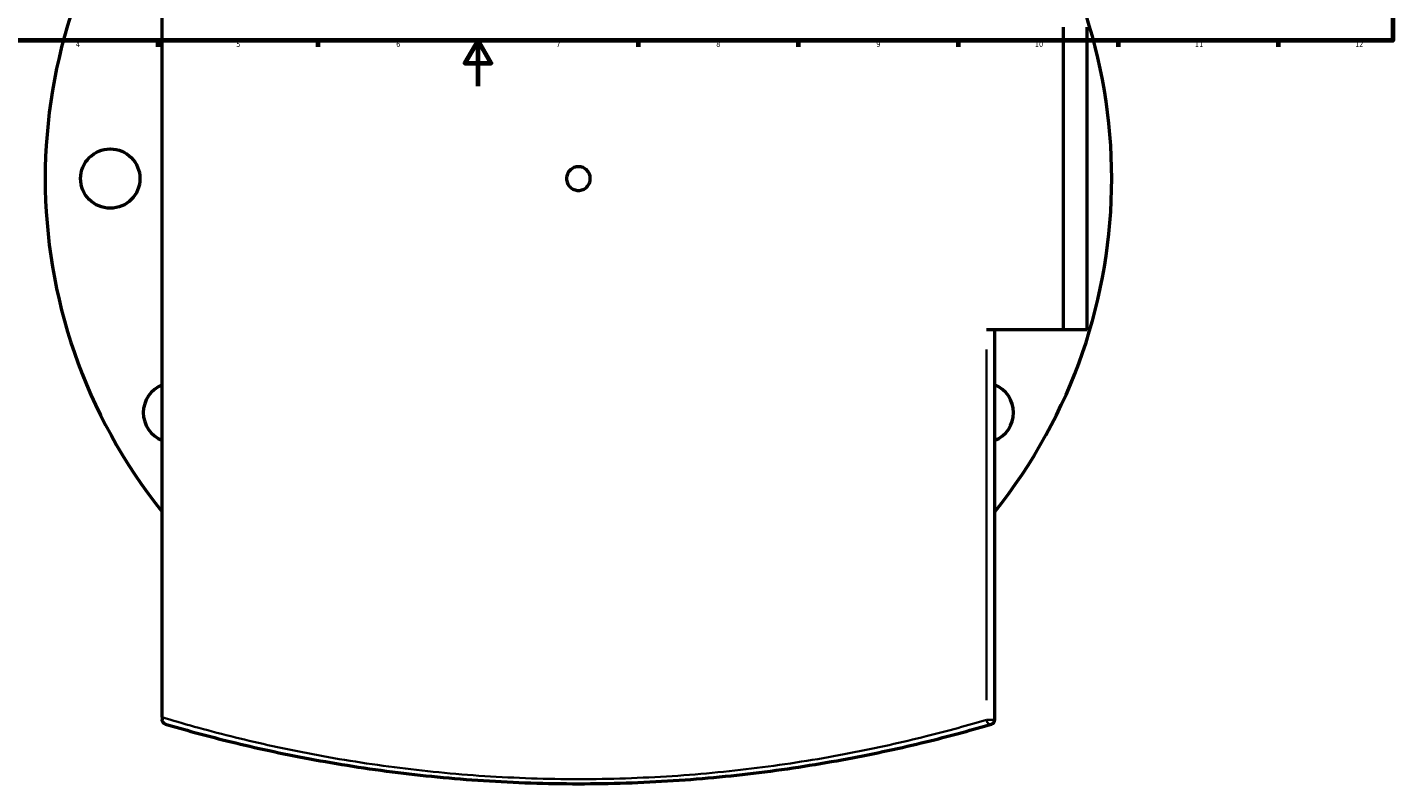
# Model space of a CAD drawing. Header units: millimetres. Extents: x -634 to 1168, y -305 to 951.
# Tile 4 of 11: x 223 to 821, y -305 to 26. Entities that reach past the tile are written whole.
import ezdxf

# ---------------------------------------------------------------- set-up
doc = ezdxf.new("R2010")
doc.units = ezdxf.units.MM
for name, color, linetype, lineweight in [('Border (ANSI)', 7, 'Continuous', 70), ('Visible (ANSI)', 7, 'Continuous', 50), ('Visible Narrow (ANSI)', 7, 'Continuous', 35)]:
    doc.layers.add(name, color=color, linetype=linetype, lineweight=lineweight)
doc.styles.add('Note Text (ANSI)', font='tahoma.ttf')

# ---------------------------------------------------------------- blocks, each defined once
blk = doc.blocks.new('Borders Default Border')
at = {"layer": 'Border (ANSI)'}
for p, q in [((280.33, 20), (280.33, 17.2)), ((350.42, 20), (350.42, 17.2)), ((490.58, 20), (490.58, 17.2)), ((560.67, 20), (560.67, 17.2)), ((630.75, 20), (630.75, 17.2)), ((700.83, 20), (700.83, 17.2)), ((770.92, 20), (770.92, 17.2))]:
    blk.add_line(p, q, dxfattribs=at)
at = {"layer": 'Border (ANSI)', "flags": 128}
for points in [[(20, 20), (20, 574), (821, 574), (821, 20), (20, 20)], [(420.5, 0), (420.5, 20), (414.73, 10), (426.27, 10), (420.5, 20)]]:
    blk.add_lwpolyline(points, dxfattribs=at)
at = {"layer": 'Border (ANSI)', "color": 5, "true_color": 0x0000ff, "char_height": 2.4, "attachment_point": 7, "style": 'Note Text (ANSI)'}
for s, insert in [('4', (244.45, 17.2)), ('5', (314.67, 17.15)), ('6', (384.69, 17.15)), ('7', (454.8, 17.2)), ('8', (524.84, 17.15)), ('9', (594.92, 17.15)), ('10', (664.35, 17.15)), ('11', (734.43, 17.2)), ('12', (804.52, 17.2))]:
    blk.add_mtext(s, dxfattribs=dict(at, insert=insert))

msp = doc.modelspace()

# ---------------------------------------------------------------- linework, layer by layer
at = {"layer": 'Visible (ANSI)'}
for p, q in [((282.23, -276.41), (282.23, 195.45)), ((676.85, -106.73), (676.85, 25.77)), ((687.23, -106.73), (687.23, 25.77)), ((676.85, -106.73), (643.14, -106.73)), ((646.73, -277.49), (646.73, -106.73)), ((687.23, -106.73), (676.85, -106.73)), ((282.23, -276.41), (282.23, -277.49))]:
    msp.add_line(p, q, dxfattribs=at)
msp.add_circle((259.48, -40.48), 13, dxfattribs=at)
for centre, radius, start, end in [((464.48, -40.48), 233.5, 141.30765, 218.69235), ((464.48, -40.48), 233.5, 321.30765, 38.69235), ((286.95, -142.98), 13, 111.26465, 248.73535), ((642.02, -142.98), 13, 291.26465, 68.73535), ((644.73, -277.49), 2, 286.41221, 0)]:
    msp.add_arc(centre, radius, start, end, dxfattribs=at)
for points, knots in [([(469.68, -40.48), (469.68, -41.13), (469.55, -41.83), (469.02, -43.11), (468.62, -43.7), (467.7, -44.62), (467.11, -45.02), (465.83, -45.55), (465.14, -45.68), (463.83, -45.68), (463.13, -45.55), (461.85, -45.02), (461.27, -44.62), (460.34, -43.7), (459.94, -43.11), (459.41, -41.83), (459.28, -41.13), (459.28, -39.83), (459.41, -39.13), (459.94, -37.85), (460.34, -37.27), (461.27, -36.34), (461.85, -35.94), (463.13, -35.41), (463.83, -35.28), (465.14, -35.28), (465.83, -35.41), (467.11, -35.94), (467.7, -36.34), (468.62, -37.27), (469.02, -37.85), (469.55, -39.13), (469.68, -39.83), (469.68, -40.48)], [0, 0, 0, 0, 0.195885, 0.195885, 0.391769, 0.391769, 0.587654, 0.587654, 0.783538, 0.783538, 0.979423, 0.979423, 1.175307, 1.175307, 1.371192, 1.371192, 1.567076, 1.567076, 1.762961, 1.762961, 1.958846, 1.958846, 2.15473, 2.15473, 2.350615, 2.350615, 2.546499, 2.546499, 2.742384, 2.742384, 2.938268, 2.938268, 3.134153, 3.134153, 3.134153, 3.134153]), ([(283.67, -279.4), (283.67, -279.4), (283.66, -279.4), (283.22, -279.27), (282.84, -278.99), (282.43, -278.4), (282.33, -278.16), (282.25, -277.79), (282.23, -277.65), (282.23, -277.49)], [-0.4370453, -0.4370453, -0.4370453, -0.4370453, -0.435958, -0.435958, -0.1970161, -0.1970161, -0.0637998, -0.0637998, 0, 0, 0, 0]), ([(283.67, -279.4), (291.73, -281.78), (300.71, -284.25), (320.96, -289.27), (332.36, -291.82), (356.65, -296.45), (369.54, -298.54), (395.87, -301.92), (409.28, -303.24), (436.62, -305.02), (450.55, -305.48), (464.48, -305.48), (478.42, -305.48), (492.35, -305.02), (519.69, -303.24), (533.1, -301.92), (559.43, -298.54), (572.32, -296.45), (596.6, -291.82), (608.01, -289.27), (628.26, -284.25), (637.23, -281.78), (645.3, -279.4)], [5.090429, 5.090429, 5.090429, 5.090429, 9.121242, 9.121242, 13.449595, 13.449595, 17.777953, 17.777953, 21.944409, 21.944409, 26.110871, 26.110871, 26.110871, 30.277332, 30.277332, 34.443789, 34.443789, 38.772151, 38.772151, 43.100508, 43.100508, 47.131173, 47.131173, 47.131173, 47.131173])]:
    msp.add_open_spline(points, degree=3, knots=knots, dxfattribs=at)
at = {"layer": 'Visible Narrow (ANSI)'}
for p, q in [((643.14, -115.27), (643.14, -268.95)), ((643.31, -277.49), (646.72, -277.49))]:
    msp.add_line(p, q, dxfattribs=at)
msp.add_ellipse((644.73, -277.49), major_axis=(0.57, -1.92), ratio=0.781624, start_param=4.57596, end_param=6.193331, dxfattribs=at)
msp.add_open_spline([(643.14, -277.49), (635.18, -279.85), (626.31, -282.32), (606.3, -287.32), (595.03, -289.86), (571.03, -294.48), (558.3, -296.56), (532.28, -299.94), (519.03, -301.25), (492.01, -303.02), (478.25, -303.48), (464.48, -303.48), (450.72, -303.48), (436.95, -303.02), (409.93, -301.25), (396.69, -299.94), (370.67, -296.56), (357.93, -294.48), (333.94, -289.86), (322.67, -287.32), (301.18, -281.95), (291.1, -279.1), (282.23, -276.41)], degree=3, knots=[-47.131173, -47.131173, -47.131173, -47.131173, -43.100508, -43.100508, -38.772151, -38.772151, -34.443789, -34.443789, -30.277332, -30.277332, -26.110871, -26.110871, -26.110871, -21.944409, -21.944409, -17.777953, -17.777953, -13.449595, -13.449595, -9.121242, -9.121242, -4.474752, -4.474752, -4.474752, -4.474752], dxfattribs=at)

# ---------------------------------------------------------------- block references
msp.add_blockref('Borders Default Border', (0, 0))

doc.saveas('drawing.dxf')
